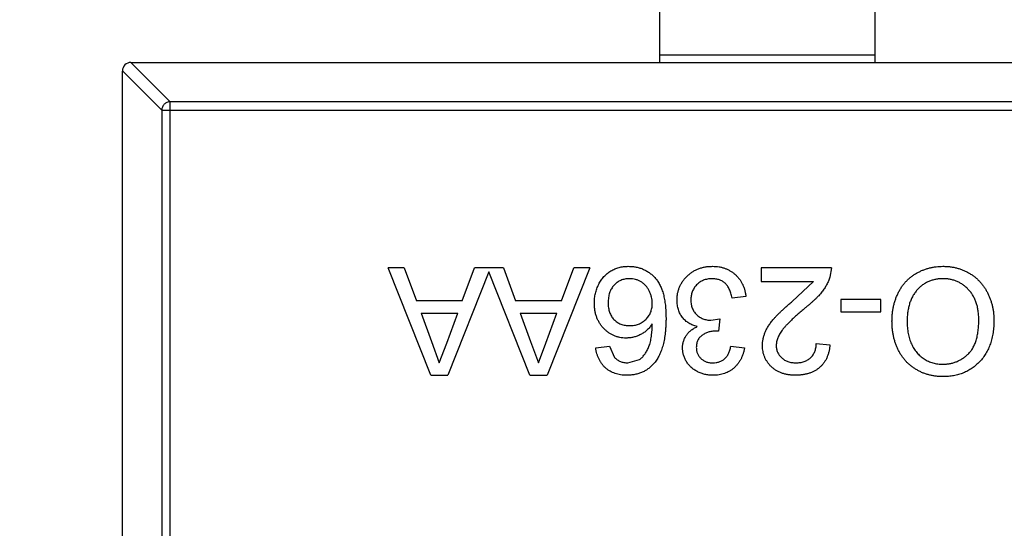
# Model space of a CAD drawing. Header units: millimetres. Extents: x -49 to 165, y -182 to -55.
# Tile 35 of 93: x 108.39 to 110.68, y -111.92 to -110.74. Entities that reach past the tile are written whole.
import ezdxf

# ---------------------------------------------------------------- set-up
doc = ezdxf.new("R2010")
doc.units = ezdxf.units.MM
doc.header["$LTSCALE"] = 1.21
doc.header["$MEASUREMENT"] = 0
doc.header["$PDMODE"] = 3
doc.header["$PDSIZE"] = 0.3125
doc.layers.get('0').update_dxf_attribs({"linetype": 'CONTINUOUS'})
doc.layers.get('DEFPOINTS').update_dxf_attribs({"linetype": 'CONTINUOUS'})
doc.layers.add('Dim', color=3, linetype='CONTINUOUS', lineweight=25)
doc.styles.get("Standard").update_dxf_attribs({"font": 'txt', "width": 0.8})
doc.dimstyles.get("Standard").update_dxf_attribs({"dimtxt": 0.15625, "dimasz": 0.1875, "dimexe": 0.125, "dimexo": 0.0625, "dimgap": 0.09, "dimtad": 0, "dimtih": 1, "dimtoh": 1, "dimzin": 4, "dimdsep": 46, "dimtxsty": 'Standard', "dimblk": '_FILLED', "dimblk1": '_FILLED', "dimblk2": '_FILLED', "dimcen": 0.09, "dimazin": 1, "dimtp": 0.01, "dimtm": 0.01, "dimtfac": 1, "dimtofl": 0, "dimtmove": 0, "dimatfit": 3, "dimldrblk": '_FILLED', "dimfxl": 1, "dimtolj": 1, "dimtzin": 4, "dimarcsym": 0})

# ---------------------------------------------------------------- blocks, each defined once
blk = doc.blocks.new('_FILLED')
at = {"color": 0, "linetype": 'ByBlock'}
blk.add_solid([(0, 0), (-1, 0.1667), (-1, -0.1667)], dxfattribs=at)
blk = doc.blocks.new('*D70')
at = {"layer": 'DEFPOINTS', "color": 0}
for p in [(123.0081, -106.0744), (91.696, -126.5744), (95.7094, -126.5744)]:
    blk.add_point(p, dxfattribs=at)
at = {"layer": 'Dim', "color": 0, "lineweight": -2}
for p, q in [((122.9456, -106.0744), (91.571, -106.0744)), ((91.696, -107.5744), (91.696, -114.0344)), ((91.696, -125.0744), (91.696, -118.6144)), ((95.6469, -126.5744), (91.571, -126.5744))]:
    blk.add_line(p, q, dxfattribs=at)
at = {"layer": 'Dim', "color": 0, "lineweight": -2, "xscale": 1.5, "yscale": 1.5, "zscale": 1.5}
for p, rotation in [((91.696, -106.0744), 90), ((91.696, -126.5744), 270)]:
    blk.add_blockref('_FILLED', p, dxfattribs=dict(at, rotation=rotation))
at = {"layer": 'Dim', "color": 0, "insert": (91.696, -116.3244), "char_height": 1.5, "attachment_point": 5, "rotation": 90, "line_spacing_factor": 1.5}
blk.add_mtext('\\A1;20.50', dxfattribs=at)
blk = doc.blocks.new('*D79')
at = {"layer": 'DEFPOINTS', "color": 0}
for p in [(103.9882, -113.9099), (95.9455, -118.3888), (95.7094, -126.5744), (123.0081, -126.5744), (150.6978, -126.5744)]:
    blk.add_point(p, dxfattribs=at)
at = {"layer": 'Dim', "color": 0, "lineweight": -2}
for p, q in [((103.9361, -113.8752), (99.3703, -110.835)), ((95.6469, -126.5744), (94.6096, -126.5744))]:
    blk.add_line(p, q, dxfattribs=at)
for start, end in [(149.38213, 160.15016), (166.19189, 176.95991)]:
    blk.add_arc((123.0081, -126.5744), 28.2735, start, end, dxfattribs=at)
at = {"layer": 'Dim', "color": 0, "lineweight": -2, "xscale": 1.5, "yscale": 1.5, "zscale": 1.5}
for p, rotation in [((99.4744, -110.9043), 57.86208909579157), ((94.7346, -126.5744), 268.4799565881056)]:
    blk.add_blockref('_FILLED', p, dxfattribs=dict(at, rotation=rotation))
at = {"layer": 'Dim', "color": 0, "insert": (95.9455, -118.3888), "char_height": 1.5, "attachment_point": 5, "rotation": 73.171}
blk.add_mtext('\\A1;34%%d', dxfattribs=at)
blk = doc.blocks.new('*D87')
at = {"layer": 'DEFPOINTS', "color": 0}
for p in [(123.0049, -103.5621), (83.9714, -149.5868), (123.0049, -149.5868)]:
    blk.add_point(p, dxfattribs=at)
at = {"layer": 'Dim', "color": 0, "lineweight": -2}
for p, q in [((122.9424, -103.5621), (83.8464, -103.5621)), ((83.9714, -105.0621), (83.9714, -124.1844)), ((83.9714, -148.0868), (83.9714, -128.9644)), ((122.9424, -149.5868), (83.8464, -149.5868))]:
    blk.add_line(p, q, dxfattribs=at)
at = {"layer": 'Dim', "color": 0, "lineweight": -2, "xscale": 1.5, "yscale": 1.5, "zscale": 1.5}
for p, rotation in [((83.9714, -103.5621), 90), ((83.9714, -149.5868), 270)]:
    blk.add_blockref('_FILLED', p, dxfattribs=dict(at, rotation=rotation))
at = {"layer": 'Dim', "color": 0, "insert": (83.9714, -126.5744), "char_height": 1.5, "attachment_point": 5, "rotation": 90, "line_spacing_factor": 1.5}
blk.add_mtext('\\A1;%%C46.0', dxfattribs=at)

msp = doc.modelspace()

# ---------------------------------------------------------------- linework, layer by layer
at = {"color": 6, "linetype": 'Continuous'}
for p, q in [((109.8785, -110.8372), (109.8785, -110.1872)), ((110.3785, -110.1871), (110.3785, -110.8371)), ((109.8785, -110.8194), (110.3785, -110.8194)), ((108.6482, -110.8373), (108.7397, -110.9287)), ((108.6485, -110.8373), (111.6085, -110.8371)), ((108.72, -110.9484), (108.6285, -110.857)), ((108.6287, -112.5173), (108.6285, -110.8573)), ((111.5174, -110.9285), (108.7397, -110.9287)), ((108.7398, -112.4459), (108.7397, -110.9287)), ((108.72, -110.9484), (111.5371, -110.9482)), ((108.72, -110.9484), (108.7201, -112.4262)), ((109.284, -111.3144), (109.2466, -111.3145)), ((109.3459, -111.5644), (109.2466, -111.3145)), ((109.284, -111.3144), (109.3124, -111.3914)), ((109.4811, -111.3239), (109.3856, -111.5644)), ((109.419, -111.3914), (109.4474, -111.3144)), ((109.5148, -111.3144), (109.4474, -111.3144)), ((109.5766, -111.5644), (109.4811, -111.3239)), ((109.5148, -111.3144), (109.5432, -111.3914)), ((109.7156, -111.3144), (109.6164, -111.5644)), ((109.6498, -111.3913), (109.6782, -111.3144)), ((109.7156, -111.3144), (109.6782, -111.3144)), ((110.1141, -111.3144), (110.1141, -111.3464)), ((110.2776, -111.3144), (110.1141, -111.3144)), ((110.2776, -111.3144), (110.2742, -111.3366)), ((110.1141, -111.3464), (110.2364, -111.3464)), ((110.1867, -111.3928), (110.2364, -111.3464)), ((109.419, -111.3914), (109.3124, -111.3914)), ((109.6498, -111.3913), (109.5432, -111.3914)), ((110.0789, -111.3817), (110.0468, -111.3849)), ((110.3, -111.3881), (110.3, -111.4169)), ((110.393, -111.3881), (110.3, -111.3881)), ((110.393, -111.4169), (110.393, -111.3881)), ((110.3, -111.4169), (110.393, -111.4169)), ((109.3231, -111.4202), (109.3474, -111.4859)), ((109.3231, -111.4202), (109.4084, -111.4202)), ((109.3828, -111.4894), (109.4084, -111.4202)), ((109.5538, -111.4202), (109.5781, -111.4859)), ((109.5538, -111.4202), (109.6392, -111.4202)), ((109.6136, -111.4894), (109.6392, -111.4202)), ((109.9975, -111.4364), (110.0183, -111.433)), ((110.0183, -111.433), (110.015, -111.4618)), ((110.015, -111.4618), (110.0104, -111.4615)), ((109.3474, -111.4859), (109.3657, -111.5356)), ((109.5781, -111.4859), (109.5965, -111.5356)), ((109.3657, -111.5356), (109.3828, -111.4894)), ((109.5965, -111.5356), (109.6136, -111.4894)), ((109.7295, -111.5003), (109.7616, -111.4971)), ((109.7616, -111.4971), (109.7731, -111.5227)), ((110.0436, -111.4971), (110.0757, -111.5003)), ((110.2423, -111.4907), (110.2744, -111.4939)), ((109.8038, -111.5356), (109.8311, -111.5281)), ((109.3459, -111.5644), (109.3856, -111.5644)), ((109.5766, -111.5644), (109.6164, -111.5644))]:
    msp.add_line(p, q, dxfattribs=at)
at = {"color": 7, "linetype": 'Continuous'}
msp.add_arc((123.0081, -126.5744), 24.48, 100.97933, 79.01595, dxfattribs=at)
at = {"color": 6, "linetype": 'Continuous'}
msp.add_arc((108.6485, -110.8573), 0.02, 90.0045, 180.0045, dxfattribs=at)
for points, knots in [([(108.7397, -110.9287), (108.7371, -110.9288), (108.732, -110.9299), (108.7256, -110.9343), (108.7212, -110.9408), (108.72, -110.9459), (108.72, -110.9484)], [0, 0, 0, 0, 0.249032, 0.5, 0.750968, 1, 1, 1, 1]), ([(109.7263, -111.3967), (109.7264, -111.3929), (109.7267, -111.3853), (109.7286, -111.374), (109.7318, -111.3632), (109.7356, -111.3546), (109.7391, -111.3481), (109.7421, -111.3435), (109.7453, -111.3391), (109.7486, -111.335), (109.7523, -111.3314), (109.7562, -111.3279), (109.7603, -111.3248), (109.7647, -111.3219), (109.7692, -111.3194), (109.7739, -111.3172), (109.7788, -111.3153), (109.7838, -111.3139), (109.789, -111.3126), (109.7943, -111.3118), (109.7998, -111.3113), (109.8034, -111.3112), (109.8053, -111.3112)], [0, 0, 0, 0, 0.088899, 0.17544, 0.261633, 0.34801, 0.390819, 0.432814, 0.473776, 0.514166, 0.554107, 0.594121, 0.63362, 0.673585, 0.71348, 0.75336, 0.792891, 0.833007, 0.873643, 0.914893, 0.95695, 1, 1, 1, 1]), ([(109.8053, -111.3112), (109.8085, -111.3113), (109.8147, -111.3115), (109.8237, -111.3128), (109.8324, -111.315), (109.8405, -111.3181), (109.8483, -111.322), (109.8556, -111.3268), (109.8624, -111.3326), (109.8687, -111.3392), (109.8745, -111.3468), (109.8795, -111.3556), (109.8837, -111.3655), (109.8871, -111.3765), (109.8897, -111.3887), (109.8916, -111.4019), (109.8927, -111.4163), (109.8929, -111.4263), (109.893, -111.4314)], [0, 0, 0, 0, 0.056157, 0.110133, 0.162537, 0.213912, 0.265146, 0.31651, 0.369179, 0.423123, 0.479276, 0.538691, 0.601978, 0.670125, 0.74365, 0.82281, 0.908261, 1, 1, 1, 1]), ([(109.9186, -111.3896), (109.9187, -111.3869), (109.9188, -111.3816), (109.9199, -111.3739), (109.9218, -111.3664), (109.9243, -111.3593), (109.9276, -111.3524), (109.9317, -111.3459), (109.9365, -111.3397), (109.9419, -111.3339), (109.9479, -111.3285), (109.9543, -111.3239), (109.9612, -111.32), (109.9684, -111.3168), (109.976, -111.3142), (109.984, -111.3124), (109.9924, -111.3114), (109.9982, -111.3113), (110.0011, -111.3112)], [0, 0, 0, 0, 0.063503, 0.124805, 0.18492, 0.244376, 0.303775, 0.364133, 0.425376, 0.488388, 0.551743, 0.61386, 0.67564, 0.737737, 0.800417, 0.864658, 0.930985, 1, 1, 1, 1]), ([(110.0011, -111.3112), (110.0037, -111.3112), (110.0089, -111.3113), (110.0164, -111.3123), (110.0237, -111.3138), (110.0306, -111.316), (110.0371, -111.3187), (110.0433, -111.3222), (110.0492, -111.3261), (110.0546, -111.3307), (110.0597, -111.3358), (110.0642, -111.3413), (110.068, -111.3472), (110.0714, -111.3533), (110.0742, -111.3599), (110.0763, -111.3669), (110.0779, -111.3741), (110.0786, -111.3791), (110.0789, -111.3817)], [0, 0, 0, 0, 0.067794, 0.133464, 0.196934, 0.258481, 0.319787, 0.380431, 0.44099, 0.502867, 0.564806, 0.625526, 0.685604, 0.746041, 0.807347, 0.869717, 0.93379, 1, 1, 1, 1]), ([(110.4186, -111.439), (110.4187, -111.4359), (110.4188, -111.4297), (110.4195, -111.4206), (110.4207, -111.4118), (110.4223, -111.4033), (110.4245, -111.395), (110.4271, -111.3869), (110.4302, -111.379), (110.4337, -111.3715), (110.4377, -111.3643), (110.4421, -111.3575), (110.447, -111.3512), (110.4521, -111.3453), (110.4577, -111.3399), (110.4638, -111.3349), (110.4702, -111.3304), (110.4769, -111.3263), (110.484, -111.3228), (110.4912, -111.3197), (110.4985, -111.317), (110.506, -111.3149), (110.5136, -111.3132), (110.5213, -111.312), (110.5292, -111.3113), (110.5345, -111.3112), (110.5372, -111.3111)], [0, 0, 0, 0, 0.04756, 0.093962, 0.139112, 0.183626, 0.227457, 0.270703, 0.313611, 0.35626, 0.398366, 0.439557, 0.480045, 0.519888, 0.559658, 0.599421, 0.639208, 0.679668, 0.72002, 0.759859, 0.79956, 0.839199, 0.878956, 0.918794, 0.959083, 1, 1, 1, 1]), ([(110.5372, -111.3111), (110.5401, -111.3112), (110.5458, -111.3113), (110.5542, -111.3121), (110.5624, -111.3134), (110.5703, -111.3152), (110.5781, -111.3177), (110.5856, -111.3206), (110.5928, -111.324), (110.5998, -111.3279), (110.6065, -111.3323), (110.6128, -111.3371), (110.6186, -111.3423), (110.624, -111.348), (110.6291, -111.3539), (110.6337, -111.3603), (110.6379, -111.367), (110.6416, -111.3742), (110.645, -111.3815), (110.6478, -111.389), (110.6503, -111.3966), (110.6523, -111.4043), (110.6539, -111.4121), (110.6549, -111.42), (110.6557, -111.428), (110.6558, -111.4333), (110.6558, -111.436)], [0, 0, 0, 0, 0.044697, 0.088534, 0.131409, 0.173814, 0.215715, 0.257247, 0.298848, 0.340604, 0.382029, 0.42297, 0.463632, 0.504048, 0.544591, 0.584964, 0.626265, 0.667979, 0.709943, 0.751382, 0.792619, 0.833948, 0.875008, 0.916446, 0.957907, 1, 1, 1, 1]), ([(109.8078, -111.34), (109.806, -111.3401), (109.8025, -111.3402), (109.7974, -111.3409), (109.7925, -111.342), (109.7879, -111.3437), (109.7835, -111.3458), (109.7794, -111.3484), (109.7756, -111.3515), (109.772, -111.355), (109.7688, -111.3589), (109.766, -111.3632), (109.7636, -111.3677), (109.7617, -111.3727), (109.7602, -111.378), (109.7591, -111.3836), (109.7585, -111.3896), (109.7584, -111.3937), (109.7584, -111.3957)], [0, 0, 0, 0, 0.063965, 0.124854, 0.184383, 0.242748, 0.2999, 0.357059, 0.415719, 0.475258, 0.535508, 0.596291, 0.657728, 0.721052, 0.786261, 0.853834, 0.925318, 1, 1, 1, 1]), ([(109.8609, -111.3974), (109.8608, -111.3949), (109.8606, -111.3899), (109.8593, -111.3825), (109.8571, -111.3753), (109.854, -111.3683), (109.8503, -111.3618), (109.8459, -111.3561), (109.8408, -111.3512), (109.8352, -111.3471), (109.829, -111.344), (109.8223, -111.3417), (109.8152, -111.3403), (109.8103, -111.3401), (109.8078, -111.34)], [0, 0, 0, 0, 0.086177, 0.171222, 0.257573, 0.34515, 0.431508, 0.513644, 0.593539, 0.672806, 0.752058, 0.831493, 0.913823, 1, 1, 1, 1]), ([(109.9999, -111.34), (109.9981, -111.3401), (109.9946, -111.3401), (109.9894, -111.3409), (109.9844, -111.3419), (109.9798, -111.3436), (109.9755, -111.3456), (109.9714, -111.348), (109.9676, -111.3509), (109.9641, -111.3543), (109.9609, -111.358), (109.9582, -111.3619), (109.9559, -111.366), (109.9539, -111.3704), (109.9525, -111.375), (109.9514, -111.3797), (109.9508, -111.3847), (109.9507, -111.3881), (109.9507, -111.3899)], [0, 0, 0, 0, 0.069461, 0.135658, 0.19962, 0.261651, 0.322053, 0.38234, 0.443223, 0.50493, 0.56682, 0.6276, 0.687476, 0.747351, 0.808174, 0.870133, 0.933721, 1, 1, 1, 1]), ([(110.0468, -111.3849), (110.0464, -111.383), (110.0456, -111.3792), (110.044, -111.3739), (110.0423, -111.369), (110.0402, -111.3645), (110.0382, -111.3603), (110.0358, -111.3567), (110.0332, -111.3534), (110.0305, -111.3505), (110.0275, -111.348), (110.0243, -111.3459), (110.0208, -111.3441), (110.017, -111.3426), (110.0131, -111.3415), (110.0089, -111.3406), (110.0045, -111.3401), (110.0015, -111.3401), (109.9999, -111.34)], [0, 0, 0, 0, 0.082566, 0.15976, 0.233155, 0.301356, 0.365752, 0.426437, 0.484185, 0.539549, 0.593156, 0.647048, 0.701446, 0.757, 0.81384, 0.873058, 0.934963, 1, 1, 1, 1]), ([(110.2742, -111.3366), (110.2732, -111.3395), (110.271, -111.3455), (110.2666, -111.3541), (110.2615, -111.3627), (110.2565, -111.3696), (110.2519, -111.3752), (110.248, -111.3795), (110.2438, -111.384), (110.2391, -111.3886), (110.234, -111.3932), (110.2286, -111.3981), (110.2228, -111.403), (110.2187, -111.4062), (110.2166, -111.4079)], [0, 0, 0, 0, 0.100388, 0.204407, 0.310686, 0.422157, 0.480685, 0.543238, 0.6095, 0.679555, 0.753841, 0.831641, 0.913813, 1, 1, 1, 1]), ([(110.5373, -111.34), (110.5344, -111.3401), (110.5285, -111.3402), (110.52, -111.3414), (110.5119, -111.3435), (110.5041, -111.3463), (110.4968, -111.35), (110.4898, -111.3544), (110.4834, -111.3597), (110.4772, -111.3658), (110.4717, -111.3726), (110.4669, -111.3801), (110.4629, -111.3883), (110.4595, -111.3972), (110.457, -111.4068), (110.4552, -111.417), (110.454, -111.4279), (110.4539, -111.4354), (110.4539, -111.4392)], [0, 0, 0, 0, 0.061055, 0.119545, 0.176806, 0.232956, 0.288583, 0.344667, 0.401662, 0.46054, 0.520477, 0.581213, 0.643431, 0.707961, 0.775371, 0.846414, 0.921152, 1, 1, 1, 1]), ([(110.6205, -111.4356), (110.6205, -111.432), (110.6204, -111.425), (110.6192, -111.4147), (110.6173, -111.405), (110.6148, -111.3959), (110.6114, -111.3874), (110.6074, -111.3795), (110.6025, -111.3722), (110.597, -111.3655), (110.5909, -111.3595), (110.5844, -111.3543), (110.5774, -111.3499), (110.5702, -111.3463), (110.5625, -111.3434), (110.5544, -111.3414), (110.546, -111.3402), (110.5403, -111.3401), (110.5373, -111.34)], [0, 0, 0, 0, 0.075964, 0.148125, 0.217201, 0.2833, 0.347202, 0.4093, 0.470426, 0.531588, 0.591739, 0.650258, 0.707303, 0.764208, 0.821148, 0.879119, 0.938423, 1, 1, 1, 1]), ([(109.7584, -111.3957), (109.7584, -111.3977), (109.7584, -111.4017), (109.7591, -111.4074), (109.7601, -111.4128), (109.7617, -111.4179), (109.7636, -111.4226), (109.7659, -111.427), (109.7687, -111.4311), (109.7719, -111.4348), (109.7755, -111.4382), (109.7793, -111.4411), (109.7835, -111.4436), (109.788, -111.4456), (109.7928, -111.4471), (109.798, -111.4482), (109.8034, -111.4489), (109.8071, -111.449), (109.809, -111.449)], [0, 0, 0, 0, 0.072229, 0.141252, 0.207439, 0.270245, 0.331238, 0.391254, 0.450152, 0.509008, 0.567734, 0.625726, 0.683708, 0.742407, 0.803094, 0.865865, 0.931379, 1, 1, 1, 1]), ([(109.9655, -111.4513), (109.9637, -111.4508), (109.9602, -111.4499), (109.9552, -111.4481), (109.9504, -111.4459), (109.9459, -111.4435), (109.9418, -111.4406), (109.9379, -111.4375), (109.9343, -111.4339), (109.9311, -111.43), (109.9281, -111.4259), (109.9256, -111.4214), (109.9234, -111.4168), (109.9216, -111.4118), (109.9203, -111.4066), (109.9193, -111.4012), (109.9187, -111.3955), (109.9186, -111.3916), (109.9186, -111.3896)], [0, 0, 0, 0, 0.065828, 0.128938, 0.190858, 0.251186, 0.310974, 0.37005, 0.429672, 0.489507, 0.549975, 0.610075, 0.670915, 0.732909, 0.796711, 0.861825, 0.929892, 1, 1, 1, 1]), ([(109.9507, -111.3899), (109.9507, -111.3915), (109.9508, -111.3948), (109.9514, -111.3995), (109.9524, -111.404), (109.9539, -111.4083), (109.9558, -111.4124), (109.958, -111.4163), (109.9607, -111.4199), (109.9638, -111.4233), (109.9672, -111.4264), (109.9709, -111.429), (109.9748, -111.4313), (109.9789, -111.4332), (109.9832, -111.4346), (109.9878, -111.4357), (109.9926, -111.4363), (109.9959, -111.4363), (109.9975, -111.4364)], [0, 0, 0, 0, 0.067051, 0.13118, 0.193722, 0.254499, 0.314763, 0.375117, 0.436023, 0.498297, 0.560571, 0.621619, 0.681973, 0.742853, 0.804272, 0.867473, 0.932273, 1, 1, 1, 1]), ([(110.1173, -111.4954), (110.1174, -111.4929), (110.1175, -111.4879), (110.1186, -111.4805), (110.1205, -111.4732), (110.1229, -111.4659), (110.1262, -111.4585), (110.1305, -111.451), (110.1357, -111.4433), (110.1407, -111.4368), (110.1454, -111.4313), (110.1495, -111.4268), (110.1543, -111.422), (110.1596, -111.4168), (110.1656, -111.4113), (110.172, -111.4054), (110.1792, -111.3992), (110.1841, -111.395), (110.1867, -111.3928)], [0, 0, 0, 0, 0.057945, 0.116018, 0.174826, 0.234683, 0.296827, 0.364061, 0.436192, 0.51426, 0.556976, 0.604856, 0.657675, 0.715751, 0.77884, 0.847501, 0.921228, 1, 1, 1, 1]), ([(109.8002, -111.4779), (109.7977, -111.4778), (109.7927, -111.4777), (109.7854, -111.4766), (109.7784, -111.4748), (109.7717, -111.4724), (109.7653, -111.4691), (109.7591, -111.4652), (109.7533, -111.4606), (109.7478, -111.4553), (109.7428, -111.4495), (109.7383, -111.4432), (109.7346, -111.4364), (109.7316, -111.4293), (109.7292, -111.4217), (109.7275, -111.4138), (109.7265, -111.4054), (109.7264, -111.3997), (109.7263, -111.3967)], [0, 0, 0, 0, 0.061347, 0.121203, 0.179863, 0.238152, 0.296252, 0.35519, 0.415676, 0.478379, 0.541524, 0.603977, 0.666513, 0.729491, 0.79371, 0.859736, 0.928449, 1, 1, 1, 1]), ([(109.809, -111.449), (109.8108, -111.449), (109.8143, -111.4489), (109.8194, -111.4482), (109.8244, -111.4471), (109.8291, -111.4455), (109.8336, -111.4435), (109.8379, -111.4411), (109.842, -111.4381), (109.8459, -111.4348), (109.8494, -111.4311), (109.8525, -111.4272), (109.8551, -111.4228), (109.8573, -111.4183), (109.8589, -111.4135), (109.8601, -111.4083), (109.8608, -111.403), (109.8609, -111.3993), (109.8609, -111.3974)], [0, 0, 0, 0, 0.064812, 0.127718, 0.189086, 0.249562, 0.309738, 0.370215, 0.431085, 0.493911, 0.55657, 0.617553, 0.678119, 0.739063, 0.801665, 0.864956, 0.93089, 1, 1, 1, 1]), ([(110.2166, -111.4079), (110.2134, -111.4106), (110.2072, -111.4158), (110.1984, -111.4235), (110.1904, -111.4307), (110.1833, -111.4375), (110.1771, -111.4437), (110.1716, -111.4495), (110.1669, -111.4547), (110.163, -111.4596), (110.1598, -111.4643), (110.157, -111.4688), (110.1547, -111.4732), (110.1527, -111.4777), (110.1512, -111.4821), (110.1502, -111.4865), (110.1495, -111.4908), (110.1494, -111.4936), (110.1494, -111.4951)], [0, 0, 0, 0, 0.11141, 0.214526, 0.309417, 0.396087, 0.474284, 0.544374, 0.60642, 0.660582, 0.709794, 0.756451, 0.800767, 0.843168, 0.884295, 0.923885, 0.962359, 1, 1, 1, 1]), ([(109.893, -111.4314), (109.893, -111.4344), (109.8929, -111.4402), (109.8925, -111.4487), (109.8921, -111.4569), (109.8913, -111.4649), (109.8904, -111.4725), (109.8892, -111.4798), (109.8878, -111.4868), (109.8862, -111.4935), (109.8844, -111.4999), (109.8824, -111.5059), (109.8802, -111.5117), (109.8777, -111.5172), (109.8751, -111.5224), (109.8722, -111.5272), (109.8691, -111.5318), (109.8669, -111.5346), (109.8657, -111.536)], [0, 0, 0, 0, 0.080034, 0.157854, 0.232564, 0.304731, 0.374384, 0.441663, 0.506048, 0.568692, 0.628715, 0.687238, 0.743227, 0.797567, 0.850239, 0.901629, 0.951067, 1, 1, 1, 1]), ([(110.5371, -111.5676), (110.5342, -111.5675), (110.5286, -111.5674), (110.5203, -111.5667), (110.5123, -111.5653), (110.5044, -111.5636), (110.4968, -111.5612), (110.4893, -111.5585), (110.4821, -111.555), (110.4751, -111.5512), (110.4684, -111.5469), (110.4621, -111.5422), (110.4563, -111.5371), (110.4507, -111.5316), (110.4457, -111.5256), (110.441, -111.5193), (110.4368, -111.5125), (110.433, -111.5054), (110.4296, -111.498), (110.4267, -111.4903), (110.4242, -111.4823), (110.4221, -111.4741), (110.4206, -111.4657), (110.4194, -111.457), (110.4188, -111.448), (110.4187, -111.442), (110.4186, -111.439)], [0, 0, 0, 0, 0.043099, 0.085587, 0.126908, 0.167967, 0.20845, 0.249025, 0.289281, 0.33001, 0.370598, 0.410466, 0.450033, 0.489688, 0.529116, 0.569037, 0.609703, 0.650759, 0.692509, 0.734219, 0.776707, 0.819552, 0.863351, 0.907839, 0.953334, 1, 1, 1, 1]), ([(110.4539, -111.4392), (110.4539, -111.4417), (110.4539, -111.4465), (110.4545, -111.4537), (110.4552, -111.4606), (110.4563, -111.4673), (110.4578, -111.4737), (110.4594, -111.4799), (110.4615, -111.4859), (110.4639, -111.4916), (110.4665, -111.4971), (110.4695, -111.5022), (110.4727, -111.507), (110.4762, -111.5116), (110.4801, -111.5157), (110.4842, -111.5196), (110.4887, -111.5232), (110.4933, -111.5264), (110.4982, -111.5293), (110.5033, -111.5318), (110.5085, -111.534), (110.5139, -111.5357), (110.5194, -111.537), (110.5251, -111.538), (110.5309, -111.5386), (110.5349, -111.5387), (110.5369, -111.5387)], [0, 0, 0, 0, 0.050852, 0.099752, 0.147438, 0.194086, 0.239171, 0.28334, 0.326577, 0.368936, 0.410572, 0.451051, 0.490877, 0.530044, 0.568937, 0.607578, 0.64642, 0.685679, 0.724799, 0.763513, 0.802173, 0.84074, 0.879649, 0.919071, 0.959098, 1, 1, 1, 1]), ([(110.5369, -111.5387), (110.5397, -111.5387), (110.5452, -111.5385), (110.5534, -111.5373), (110.5612, -111.5355), (110.5688, -111.5329), (110.5761, -111.5295), (110.583, -111.5254), (110.5897, -111.5206), (110.596, -111.515), (110.6019, -111.5086), (110.6069, -111.5011), (110.6111, -111.4925), (110.6146, -111.4831), (110.6173, -111.4726), (110.6192, -111.4612), (110.6203, -111.4487), (110.6205, -111.4401), (110.6205, -111.4356)], [0, 0, 0, 0, 0.055943, 0.110382, 0.164048, 0.216759, 0.269601, 0.323009, 0.377581, 0.433449, 0.490922, 0.550625, 0.613117, 0.679861, 0.751358, 0.828261, 0.910795, 1, 1, 1, 1]), ([(110.6558, -111.436), (110.6557, -111.441), (110.6555, -111.4508), (110.654, -111.465), (110.6514, -111.4784), (110.6477, -111.491), (110.6431, -111.5027), (110.6374, -111.5136), (110.6306, -111.5236), (110.6228, -111.5328), (110.6142, -111.5409), (110.605, -111.5481), (110.5952, -111.5541), (110.5847, -111.5591), (110.5736, -111.5629), (110.562, -111.5655), (110.5497, -111.5673), (110.5413, -111.5675), (110.5371, -111.5676)], [0, 0, 0, 0, 0.075226, 0.146575, 0.2145, 0.27953, 0.342403, 0.403496, 0.463762, 0.523864, 0.583252, 0.641302, 0.698898, 0.756295, 0.814628, 0.874325, 0.935783, 1, 1, 1, 1]), ([(109.8609, -111.4449), (109.859, -111.4476), (109.8553, -111.4528), (109.8488, -111.4596), (109.8417, -111.4653), (109.8339, -111.4699), (109.8258, -111.4735), (109.8174, -111.476), (109.8089, -111.4776), (109.8031, -111.4778), (109.8002, -111.4779)], [0, 0, 0, 0, 0.13549, 0.265229, 0.390778, 0.51542, 0.638317, 0.759642, 0.878902, 1, 1, 1, 1]), ([(109.8311, -111.5281), (109.8332, -111.5264), (109.8375, -111.5229), (109.8431, -111.5163), (109.8481, -111.5087), (109.8517, -111.5015), (109.8543, -111.4951), (109.856, -111.4896), (109.8575, -111.4836), (109.8587, -111.477), (109.8596, -111.4698), (109.8603, -111.462), (109.8608, -111.4536), (109.8609, -111.4479), (109.8609, -111.4449)], [0, 0, 0, 0, 0.088609, 0.181893, 0.280787, 0.38702, 0.444107, 0.506454, 0.574396, 0.647656, 0.726426, 0.811458, 0.90278, 1, 1, 1, 1]), ([(109.9314, -111.5008), (109.9315, -111.4982), (109.9318, -111.4931), (109.9334, -111.4856), (109.9362, -111.4785), (109.9399, -111.4718), (109.9448, -111.4656), (109.9507, -111.4601), (109.9577, -111.4551), (109.9629, -111.4526), (109.9655, -111.4513)], [0, 0, 0, 0, 0.121951, 0.240787, 0.35855, 0.479066, 0.601519, 0.727551, 0.859932, 1, 1, 1, 1]), ([(110.0104, -111.4615), (110.0074, -111.4616), (110.0016, -111.4618), (109.9932, -111.4636), (109.9852, -111.4665), (109.979, -111.47), (109.9745, -111.4732), (109.9716, -111.4761), (109.969, -111.4792), (109.967, -111.4828), (109.9654, -111.4866), (109.9643, -111.4907), (109.9636, -111.4952), (109.9635, -111.4982), (109.9635, -111.4998)], [0, 0, 0, 0, 0.129789, 0.254605, 0.378435, 0.50292, 0.565018, 0.624848, 0.683448, 0.742765, 0.802757, 0.86522, 0.930779, 1, 1, 1, 1]), ([(109.8017, -111.5644), (109.7992, -111.5644), (109.7945, -111.5643), (109.7874, -111.5635), (109.7808, -111.5621), (109.7744, -111.5603), (109.7684, -111.5578), (109.7627, -111.5549), (109.7574, -111.5515), (109.7524, -111.5475), (109.7479, -111.543), (109.7438, -111.5381), (109.7402, -111.5328), (109.7371, -111.5271), (109.7344, -111.521), (109.7322, -111.5145), (109.7306, -111.5075), (109.7299, -111.5028), (109.7295, -111.5003)], [0, 0, 0, 0, 0.068499, 0.134572, 0.198208, 0.259784, 0.319951, 0.379508, 0.438814, 0.498497, 0.558182, 0.617438, 0.677522, 0.737959, 0.80033, 0.86409, 0.930622, 1, 1, 1, 1]), ([(110.0026, -111.5644), (109.9993, -111.5643), (109.9929, -111.5641), (109.9835, -111.5624), (109.9744, -111.5597), (109.9659, -111.556), (109.958, -111.5514), (109.951, -111.5459), (109.945, -111.5395), (109.9402, -111.5325), (109.9363, -111.525), (109.9335, -111.5172), (109.9318, -111.5091), (109.9315, -111.5036), (109.9314, -111.5008)], [0, 0, 0, 0, 0.092054, 0.181008, 0.26913, 0.357137, 0.443549, 0.526433, 0.607453, 0.688385, 0.767854, 0.845531, 0.922529, 1, 1, 1, 1]), ([(109.9635, -111.4998), (109.9635, -111.5011), (109.9636, -111.5035), (109.9641, -111.5072), (109.9649, -111.5106), (109.9661, -111.5139), (109.9676, -111.5171), (109.9695, -111.52), (109.9716, -111.5228), (109.9741, -111.5254), (109.9768, -111.5278), (109.9798, -111.5299), (109.983, -111.5317), (109.9863, -111.533), (109.9899, -111.5342), (109.9936, -111.535), (109.9975, -111.5355), (110.0002, -111.5355), (110.0016, -111.5355)], [0, 0, 0, 0, 0.065093, 0.127304, 0.188122, 0.247131, 0.306077, 0.365678, 0.426103, 0.487841, 0.550317, 0.611805, 0.672737, 0.734883, 0.79768, 0.862475, 0.929775, 1, 1, 1, 1]), ([(110.0016, -111.5355), (110.0042, -111.5354), (110.0094, -111.5352), (110.0168, -111.5334), (110.0236, -111.5303), (110.0285, -111.5268), (110.0321, -111.5234), (110.0345, -111.5205), (110.0366, -111.5174), (110.0385, -111.5139), (110.0402, -111.5101), (110.0416, -111.5061), (110.0428, -111.5017), (110.0433, -111.4986), (110.0436, -111.4971)], [0, 0, 0, 0, 0.127797, 0.246795, 0.362284, 0.477652, 0.536237, 0.59559, 0.656344, 0.719085, 0.784349, 0.852876, 0.924551, 1, 1, 1, 1]), ([(110.0757, -111.5003), (110.0752, -111.5028), (110.0742, -111.5076), (110.0722, -111.5146), (110.0697, -111.5212), (110.0668, -111.5274), (110.0635, -111.5331), (110.0597, -111.5384), (110.0555, -111.5433), (110.0509, -111.5477), (110.0459, -111.5516), (110.0406, -111.555), (110.035, -111.5579), (110.0291, -111.5603), (110.0228, -111.5622), (110.0163, -111.5634), (110.0095, -111.5643), (110.0049, -111.5644), (110.0026, -111.5644)], [0, 0, 0, 0, 0.071036, 0.139343, 0.204958, 0.268332, 0.330129, 0.390664, 0.450861, 0.510587, 0.570374, 0.629455, 0.687994, 0.747581, 0.807839, 0.870034, 0.93381, 1, 1, 1, 1]), ([(110.1943, -111.5644), (110.1914, -111.5643), (110.1857, -111.5642), (110.1775, -111.5632), (110.1698, -111.5617), (110.1625, -111.5596), (110.1557, -111.5568), (110.1493, -111.5533), (110.1434, -111.5493), (110.138, -111.5447), (110.1332, -111.5396), (110.1289, -111.5341), (110.1254, -111.5284), (110.1224, -111.5224), (110.1201, -111.5161), (110.1185, -111.5094), (110.1175, -111.5025), (110.1174, -111.4978), (110.1173, -111.4954)], [0, 0, 0, 0, 0.074712, 0.145539, 0.213339, 0.278615, 0.342094, 0.40389, 0.465063, 0.526577, 0.587328, 0.64638, 0.704345, 0.761672, 0.819418, 0.878039, 0.937796, 1, 1, 1, 1]), ([(110.1494, -111.4951), (110.1494, -111.4965), (110.1495, -111.4992), (110.1501, -111.5033), (110.151, -111.5071), (110.1525, -111.5108), (110.1542, -111.5144), (110.1565, -111.5177), (110.159, -111.5209), (110.162, -111.5239), (110.1652, -111.5266), (110.1688, -111.529), (110.1725, -111.531), (110.1766, -111.5327), (110.1808, -111.534), (110.1853, -111.5348), (110.1901, -111.5354), (110.1933, -111.5355), (110.195, -111.5355)], [0, 0, 0, 0, 0.061762, 0.121174, 0.179421, 0.236843, 0.294322, 0.353191, 0.412721, 0.474522, 0.537057, 0.599591, 0.662367, 0.725246, 0.790316, 0.857724, 0.927232, 1, 1, 1, 1]), ([(110.2744, -111.4939), (110.2741, -111.4967), (110.2734, -111.5021), (110.2718, -111.51), (110.2696, -111.5173), (110.2669, -111.5242), (110.2636, -111.5305), (110.2598, -111.5363), (110.2553, -111.5416), (110.2504, -111.5464), (110.245, -111.5506), (110.239, -111.5543), (110.2327, -111.5574), (110.2258, -111.56), (110.2186, -111.5619), (110.2109, -111.5633), (110.2027, -111.5642), (110.1971, -111.5643), (110.1943, -111.5644)], [0, 0, 0, 0, 0.070675, 0.137493, 0.201473, 0.262869, 0.32255, 0.380737, 0.43822, 0.495487, 0.553484, 0.611346, 0.670644, 0.731587, 0.794183, 0.859445, 0.928208, 1, 1, 1, 1]), ([(110.195, -111.5355), (110.1967, -111.5355), (110.2001, -111.5354), (110.2051, -111.5348), (110.2098, -111.534), (110.2142, -111.5326), (110.2184, -111.531), (110.2223, -111.5289), (110.226, -111.5265), (110.2294, -111.5237), (110.2324, -111.5206), (110.2351, -111.5172), (110.2372, -111.5134), (110.2391, -111.5094), (110.2405, -111.5051), (110.2416, -111.5006), (110.2422, -111.4957), (110.2423, -111.4924), (110.2423, -111.4907)], [0, 0, 0, 0, 0.070696, 0.138358, 0.20337, 0.2657, 0.327256, 0.386512, 0.445858, 0.505173, 0.56378, 0.622343, 0.680824, 0.739795, 0.800801, 0.864239, 0.930631, 1, 1, 1, 1]), ([(109.7731, -111.5227), (109.7742, -111.5238), (109.7762, -111.5258), (109.7796, -111.5284), (109.7832, -111.5306), (109.787, -111.5324), (109.7909, -111.5338), (109.795, -111.5348), (109.7994, -111.5354), (109.8023, -111.5355), (109.8038, -111.5356)], [0, 0, 0, 0, 0.128545, 0.252818, 0.375212, 0.497113, 0.618546, 0.742222, 0.869458, 1, 1, 1, 1]), ([(109.8657, -111.536), (109.8637, -111.5383), (109.8597, -111.5428), (109.8529, -111.5485), (109.8457, -111.5535), (109.8379, -111.5575), (109.8295, -111.5606), (109.8207, -111.5628), (109.8114, -111.5641), (109.805, -111.5643), (109.8017, -111.5644)], [0, 0, 0, 0, 0.125625, 0.247619, 0.368528, 0.488104, 0.609878, 0.735382, 0.864448, 1, 1, 1, 1])]:
    msp.add_open_spline(points, degree=3, knots=knots, dxfattribs=at)

# ---------------------------------------------------------------- dimensions: what is measured, and where the dimension line sits
at = {"layer": 'Dim'}
dim = msp.add_linear_dim(base=(83.9714, -149.5868), p1=(123.0049, -103.5621), p2=(123.0049, -149.5868), angle=90, text='%%C<>', dimstyle='Standard', override={"dimtxt": 1.5, "dimasz": 1.5, "dimtih": 0, "dimtoh": 0, "dimdec": 1, "dimzin": 0, "dimpost": '<>', "dimcen": 0.198, "dimadec": 0, "dimazin": 0, "dimtp": 0, "dimtm": 0, "dimtdec": 4, "dimtzin": 0, "dimarcsym": 1}, dxfattribs=at)
dim.commit()
dim.dimension.update_dxf_attribs({"geometry": '*D87', "text_midpoint": (83.9714, -126.5744)})
dim = msp.add_linear_dim(base=(91.696, -126.5744), p1=(123.0081, -106.0744), p2=(95.7094, -126.5744), angle=90, dimstyle='Standard', override={"dimtxt": 1.5, "dimasz": 1.5, "dimtih": 0, "dimtoh": 0, "dimzin": 0, "dimcen": 0.198, "dimadec": 0, "dimazin": 0, "dimtp": 0, "dimtm": 0, "dimtdec": 4, "dimtzin": 0, "dimarcsym": 1}, dxfattribs=at)
dim.commit()
dim.dimension.update_dxf_attribs({"geometry": '*D70', "text_midpoint": (91.696, -116.3244)})
dim = msp.add_angular_dim_2l(base=(95.9455, -118.3888), line1=((123.0081, -126.5744), (103.9882, -113.9099)), line2=((95.7094, -126.5744), (150.6978, -126.5744)), dimstyle='Standard', override={"dimtxt": 1.5, "dimasz": 1.5, "dimtih": 0, "dimtoh": 0, "dimzin": 0, "dimcen": 0.198, "dimadec": 0, "dimazin": 0, "dimtp": 0, "dimtm": 0, "dimtdec": 4, "dimtzin": 0, "dimarcsym": 1}, dxfattribs=at)
dim.commit()
dim.dimension.update_dxf_attribs({"geometry": '*D79', "text_midpoint": (95.9455, -118.3888)})

doc.saveas('drawing.dxf')
